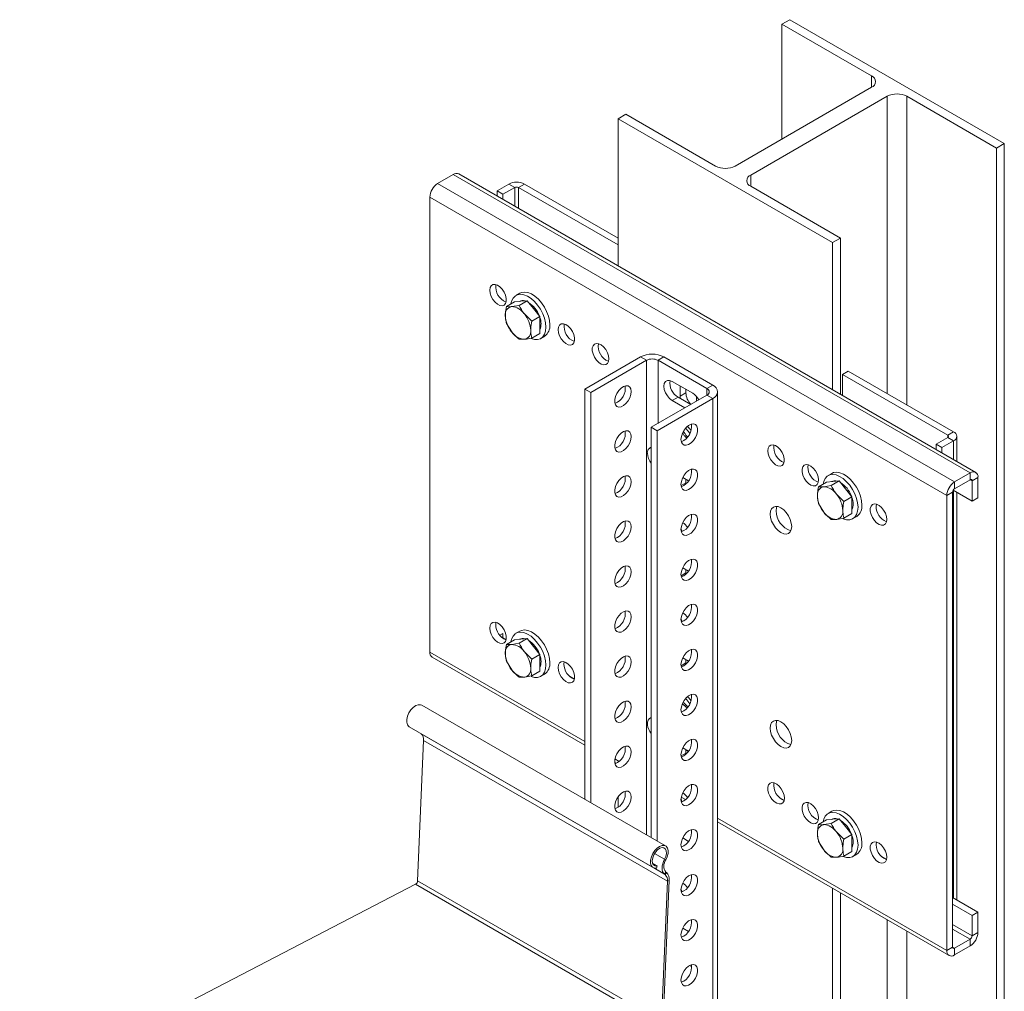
# Model space of a CAD drawing. Header units: millimetres. Extents: x -390 to 668, y -1907 to -77.
# Tile 4 of 8: x -290 to 67, y -1443 to -1091. Entities that reach past the tile are written whole.
import ezdxf

# ---------------------------------------------------------------- set-up
doc = ezdxf.new("R2010")
doc.units = ezdxf.units.MM

msp = doc.modelspace()

# ---------------------------------------------------------------- linework, layer by layer
at = {"color": 7, "linetype": 'Continuous', "lineweight": 15}
for p, q in [((-10.86, -1090.91), (-13.68, -1092.54)), ((66.93, -1135.81), (-10.86, -1090.91)), ((-13.68, -1092.54), (18.84, -1111.32)), ((-13.68, -1092.54), (-13.68, -1134.18)), ((18.84, -1115.4), (-30.65, -1143.98)), ((-25, -1147.24), (24.5, -1118.67)), ((31.57, -1118.67), (64.1, -1137.45)), ((-70.25, -1125.2), (-73.08, -1126.83)), ((-73.08, -1126.83), (-73.08, -1180.19)), ((-73.08, -1126.83), (4.7, -1171.73)), ((-37.73, -1143.98), (-70.25, -1125.2)), ((64.1, -1137.45), (66.93, -1135.81)), ((64.1, -1137.45), (64.1, -1872.33)), ((66.93, -1135.81), (66.93, -1870.7)), ((-132.83, -1147.05), (-138.49, -1150.31)), ((56.55, -1255.02), (-130.83, -1146.85)), ((-116.92, -1152.97), (-112.68, -1150.52)), ((-114.8, -1154.19), (-110.56, -1151.74)), ((-109.14, -1151.74), (-73.08, -1172.56)), ((-107.02, -1150.52), (-73.08, -1170.11)), ((7.53, -1170.1), (-25, -1151.32)), ((-141.32, -1155.21), (-141.32, -1320.15)), ((-114.8, -1154.19), (-116.92, -1152.97)), ((-116.92, -1152.97), (-116.92, -1154.88)), ((-114.8, -1154.19), (-114.8, -1156.1)), ((4.7, -1171.73), (7.53, -1170.1)), ((7.53, -1170.1), (7.53, -1226.72)), ((4.7, -1171.73), (4.7, -1225.09)), ((-108.69, -1190.08), (-110.11, -1190.89)), ((-110.63, -1193.22), (-113.54, -1194.9)), ((-108.94, -1194.49), (-111.65, -1194.93)), ((-110.63, -1193.22), (-108.33, -1193.01)), ((-106.03, -1192.8), (-108.94, -1194.49)), ((-108.33, -1193.01), (-106.03, -1192.8)), ((-106.03, -1192.8), (-103.73, -1195.66)), ((-103.73, -1195.66), (-101.44, -1198.52)), ((-104.35, -1200.2), (-107.06, -1197.58)), ((-101.44, -1198.52), (-104.35, -1200.2)), ((-101.44, -1198.52), (-101.44, -1201.59)), ((-113.54, -1201.03), (-111.65, -1204.12)), ((-101.44, -1201.59), (-101.44, -1204.65)), ((-101.44, -1204.65), (-104.35, -1206.33)), ((-101.11, -1206.48), (-99.69, -1205.67)), ((-108.94, -1206.74), (-107.06, -1206.77)), ((-64.95, -1213.18), (-85.1, -1224.81)), ((-38.79, -1223.38), (-56.46, -1213.18)), ((-62.83, -1214.4), (-82.98, -1226.04)), ((-40.91, -1224.61), (-58.59, -1214.4)), ((8.24, -1219.5), (10.36, -1218.28)), ((8.24, -1219.5), (8.24, -1227.13)), ((46.42, -1241.55), (8.24, -1219.5)), ((48.54, -1240.32), (10.36, -1218.28)), ((-46.03, -1226.34), (-53.46, -1222.06)), ((-50.63, -1223.69), (-50.63, -1227.36)), ((-82.98, -1226.04), (-85.1, -1224.81)), ((-85.1, -1224.81), (-85.1, -1373.55)), ((-82.98, -1226.04), (-82.98, -1374.77)), ((-61.06, -1238.69), (-40.91, -1227.06)), ((-46.74, -1230.43), (-51.34, -1227.77)), ((-50.63, -1227.36), (-50.55, -1228.23)), ((-48.51, -1224.91), (-48.51, -1226.14)), ((-44.62, -1229.2), (-44.62, -1227.57)), ((-37.03, -1715.76), (-37.03, -1225.83)), ((-58.94, -1239.91), (-38.79, -1228.28)), ((-53.46, -1229), (-48.86, -1231.65)), ((-58.94, -1239.91), (-61.06, -1238.69)), ((-61.06, -1238.69), (-61.06, -1387.43)), ((-58.94, -1239.91), (-58.94, -1388.65)), ((49.71, -1251.07), (49.71, -1241.95)), ((42.18, -1244.81), (46.42, -1242.36)), ((42.18, -1244.81), (44.3, -1246.04)), ((42.18, -1246.72), (42.18, -1244.81)), ((44.3, -1246.04), (48.54, -1243.59)), ((-61.06, -1245.91), (-61.65, -1246.25)), ((44.3, -1247.95), (44.3, -1246.04)), ((-4.31, -1253.08), (-4.21, -1252.24)), ((4.44, -1255.39), (3.03, -1256.21)), ((54.55, -1255.22), (48.9, -1258.49)), ((-47.55, -1258.13), (-49.65, -1256.92)), ((-48.51, -1257.58), (-48.51, -1258.8)), ((-48.51, -1258.8), (-48.49, -1259.24)), ((2.51, -1258.53), (-0.4, -1260.21)), ((4.19, -1259.8), (1.48, -1260.24)), ((2.51, -1258.53), (4.81, -1258.32)), ((7.11, -1258.12), (4.19, -1259.8)), ((4.81, -1258.32), (7.11, -1258.12)), ((7.11, -1258.12), (9.4, -1260.98)), ((54.55, -1257.67), (48.9, -1260.94)), ((55.26, -1265.43), (55.26, -1258.08)), ((57.38, -1264.2), (57.38, -1256.85)), ((8.79, -1265.52), (6.08, -1262.89)), ((9.4, -1260.98), (11.7, -1263.83)), ((46.07, -1263.39), (46.07, -1428.33)), ((48.19, -1262.16), (48.19, -1427.1)), ((55.26, -1265.43), (48.39, -1261.46)), ((49.71, -1410.02), (49.71, -1262.23)), ((-0.4, -1266.34), (1.48, -1269.43)), ((11.7, -1263.83), (8.79, -1265.52)), ((11.7, -1263.83), (11.7, -1266.9)), ((11.7, -1266.9), (11.7, -1269.96)), ((20.43, -1267.37), (20.54, -1266.53)), ((57.38, -1264.2), (55.26, -1265.43)), ((11.7, -1269.96), (8.79, -1271.64)), ((4.19, -1272.06), (6.08, -1272.09)), ((12.03, -1271.8), (13.44, -1270.98)), ((-49.85, -1276.48), (-50.27, -1275.55)), ((-47.55, -1290.79), (-49.65, -1289.58)), ((-48.51, -1290.24), (-48.51, -1291.46)), ((-48.51, -1291.46), (-48.49, -1291.9)), ((-117.45, -1310.25), (-117.35, -1309.41)), ((-49.85, -1309.14), (-50.27, -1308.21)), ((-115.97, -1314.09), (-114.8, -1313.42)), ((-114.8, -1313.42), (-114.8, -1315.05)), ((-108.69, -1312.56), (-110.11, -1313.37)), ((-113.65, -1315.71), (-115.46, -1314.67)), ((-110.63, -1315.7), (-113.54, -1317.38)), ((-108.94, -1316.97), (-111.65, -1317.41)), ((-110.63, -1315.7), (-108.33, -1315.49)), ((-106.03, -1315.29), (-108.94, -1316.97)), ((-108.33, -1315.49), (-106.03, -1315.29)), ((-106.03, -1315.29), (-103.73, -1318.14)), ((-104.35, -1322.68), (-107.06, -1320.06)), ((-103.73, -1318.14), (-101.44, -1321)), ((-140.49, -1321.98), (-85.1, -1353.96)), ((-113.54, -1323.51), (-111.65, -1326.6)), ((-101.44, -1321), (-104.35, -1322.68)), ((-101.44, -1321), (-101.44, -1324.07)), ((-101.44, -1324.07), (-101.44, -1327.13)), ((-92.7, -1324.54), (-92.6, -1323.69)), ((-47.55, -1323.45), (-49.65, -1322.24)), ((-48.51, -1322.9), (-48.51, -1324.12)), ((-48.51, -1324.12), (-48.49, -1324.56)), ((-101.44, -1327.13), (-104.35, -1328.81)), ((-108.94, -1329.22), (-107.06, -1329.26)), ((-101.11, -1328.96), (-99.69, -1328.15)), ((-88.9, -1330), (-90.71, -1328.96)), ((-55.84, -1390.44), (-144.23, -1339.41)), ((-61.06, -1343.9), (-61.65, -1344.24)), ((-148.78, -1347.29), (-60.39, -1398.32)), ((-145.74, -1403.09), (-143.58, -1352.23)), ((-144.45, -1349.81), (-144.5, -1349.76)), ((-47.55, -1356.11), (-49.65, -1354.9)), ((-48.51, -1355.56), (-48.51, -1356.79)), ((-47.65, -1356.26), (-48.51, -1355.77)), ((-48.51, -1356.79), (-48.49, -1357.22)), ((-74.3, -1360.19), (-73.74, -1360.52)), ((-73.08, -1372.66), (-73.08, -1376.46)), ((-49.85, -1374.46), (-50.27, -1373.54)), ((-12.88, -1373.88), (-14.7, -1372.84)), ((-49.97, -1374.24), (-49.7, -1374.4)), ((-0.51, -1381.03), (-2.32, -1379.98)), ((2.51, -1381.01), (-0.4, -1382.69)), ((2.51, -1381.01), (4.81, -1380.8)), ((4.44, -1377.87), (3.03, -1378.69)), ((7.11, -1380.6), (4.19, -1382.28)), ((4.81, -1380.8), (7.11, -1380.6)), ((7.11, -1380.6), (9.4, -1383.46)), ((-37.03, -1381.71), (46.9, -1430.16)), ((4.19, -1382.28), (1.48, -1382.72)), ((9.4, -1383.46), (11.7, -1386.32)), ((-47.55, -1388.78), (-49.65, -1387.57)), ((8.79, -1388), (6.08, -1385.38)), ((11.7, -1386.32), (8.79, -1388)), ((11.7, -1386.32), (11.7, -1389.38)), ((-0.4, -1388.82), (1.48, -1391.92)), ((11.7, -1389.38), (11.7, -1392.44)), ((4.19, -1394.54), (6.08, -1394.57)), ((11.7, -1392.44), (8.79, -1394.13)), ((12.03, -1394.28), (13.44, -1393.46)), ((24.24, -1395.31), (22.43, -1394.27)), ((-60.58, -1396.71), (-58.91, -1397.67)), ((-58.91, -1397.67), (-59.11, -1398.49)), ((-56.06, -1400.83), (-56.29, -1400.65)), ((-55.58, -1400.07), (-55.81, -1399.9)), ((-290, -1478.84), (-146.48, -1404.29)), ((-57.35, -1454.11), (-55.2, -1403.25)), ((-56.71, -1453.78), (-54.56, -1402.92)), ((-49.85, -1407.12), (-50.27, -1406.2)), ((4.7, -1405.8), (4.7, -1584.37)), ((7.53, -1407.43), (7.53, -1586)), ((57.38, -1414.45), (48.19, -1409.14)), ((55.26, -1415.67), (48.19, -1411.59)), ((55.26, -1415.67), (57.38, -1414.45)), ((55.26, -1423.02), (55.26, -1415.67)), ((57.38, -1421.8), (57.38, -1414.45)), ((-47.55, -1421.44), (-49.65, -1420.23)), ((48.9, -1427.51), (54.55, -1424.24)), ((48.9, -1429.96), (54.55, -1426.69)), ((-46.39, -1434.26), (-47.19, -1433.8))]:
    msp.add_line(p, q, dxfattribs=at)
at = {"color": 7, "linetype": 'Continuous', "lineweight": 0}
for p, q in [((18.84, -1115.4), (18.84, -1111.32)), ((24.5, -1226.44), (24.5, -1118.67)), ((31.57, -1118.67), (31.57, -1230.52)), ((54.55, -1255.22), (-132.83, -1147.05)), ((-25, -1147.24), (-25, -1151.32)), ((48.9, -1258.49), (-138.49, -1150.31)), ((-110.56, -1151.74), (-112.68, -1150.52)), ((-110.56, -1158.55), (-110.56, -1151.74)), ((-107.02, -1150.52), (-109.14, -1151.74)), ((-109.14, -1159.37), (-109.14, -1151.74)), ((46.07, -1263.39), (-141.32, -1155.21)), ((-62.83, -1214.4), (-64.95, -1213.18)), ((-56.46, -1213.18), (-58.59, -1214.4)), ((-62.83, -1214.4), (-62.83, -1386.41)), ((-58.59, -1214.4), (-58.59, -1237.26)), ((-40.91, -1224.61), (-38.79, -1223.38)), ((-51.34, -1227.77), (-53.46, -1229)), ((-48.51, -1226.14), (-50.63, -1227.36)), ((-40.91, -1224.61), (-40.91, -1227.06)), ((-38.79, -1228.28), (-40.91, -1227.06)), ((-38.79, -1228.28), (-38.79, -1718.21)), ((46.42, -1241.55), (48.54, -1240.32)), ((46.42, -1241.55), (46.42, -1242.36)), ((48.54, -1243.59), (46.42, -1242.36)), ((48.54, -1243.59), (48.54, -1250.4)), ((54.55, -1257.67), (54.55, -1255.22)), ((-48.51, -1258.8), (-50.26, -1259.81)), ((48.9, -1258.49), (48.9, -1260.94)), ((55.26, -1258.08), (54.55, -1257.67)), ((57.38, -1256.85), (55.26, -1258.08)), ((48.19, -1262.16), (46.07, -1263.39)), ((48.54, -1261.55), (48.54, -1409.34)), ((-48.51, -1291.46), (-50.26, -1292.47)), ((-85.1, -1352.6), (-141.32, -1320.15)), ((-48.51, -1324.12), (-50.26, -1325.13)), ((-144.45, -1349.81), (-56.06, -1400.83)), ((-143.58, -1352.23), (-55.2, -1403.25)), ((-72.66, -1359.79), (-74.22, -1358.89)), ((-48.51, -1356.79), (-50.26, -1357.79)), ((-48.61, -1373.67), (-50.17, -1372.77)), ((46.07, -1428.33), (-37.03, -1380.36)), ((-59.86, -1393.19), (-56.22, -1395.3)), ((-55.75, -1395.52), (-56.22, -1395.3)), ((-60.12, -1398.44), (-56.29, -1400.65)), ((-55.81, -1399.9), (-56.29, -1400.65)), ((-56.06, -1400.83), (-55.58, -1400.07)), ((-146.48, -1404.29), (-58.09, -1455.31)), ((-145.74, -1403.09), (-57.35, -1454.11)), ((-54.56, -1402.92), (-55.2, -1403.25)), ((24.5, -1585.72), (24.5, -1417.23)), ((55.26, -1423.02), (48.19, -1418.94)), ((31.57, -1421.31), (31.57, -1589.8)), ((54.55, -1424.24), (48.19, -1420.57)), ((55.26, -1423.02), (57.38, -1421.8)), ((46.07, -1428.33), (48.19, -1427.1)), ((48.9, -1427.51), (48.19, -1427.1)), ((48.9, -1427.51), (48.9, -1429.96)), ((54.55, -1426.69), (54.55, -1424.24))]:
    msp.add_line(p, q, dxfattribs=at)
at = {"color": 7, "linetype": 'Continuous', "lineweight": 15, "flags": 128}
for points in [[(-119.57, -1188.99), (-119.44, -1188.05), (-119.05, -1187.34), (-118.44, -1186.93), (-117.67, -1186.86), (-116.79, -1187.14), (-115.9, -1187.73), (-115.07, -1188.59), (-114.36, -1189.64), (-113.86, -1190.79), (-113.6, -1191.93), (-113.6, -1192.96), (-113.86, -1193.8), (-114.36, -1194.36), (-115.07, -1194.6), (-115.9, -1194.5), (-116.79, -1194.06), (-117.67, -1193.32), (-118.44, -1192.36), (-119.05, -1191.25), (-119.44, -1190.09), (-119.57, -1188.99)], [(-99.24, -1202.36), (-99.37, -1200.81), (-99.76, -1199.17), (-100.38, -1197.51), (-101.22, -1195.89), (-102.24, -1194.39), (-103.4, -1193.07), (-104.64, -1191.98), (-105.93, -1191.16), (-107.2, -1190.65), (-108.41, -1190.47), (-109.5, -1190.63), (-110.44, -1191.11), (-111.17, -1191.91), (-111.68, -1192.98), (-111.9, -1193.95)], [(-97.83, -1201.55), (-97.96, -1199.99), (-98.35, -1198.35), (-98.97, -1196.69), (-99.81, -1195.08), (-100.83, -1193.58), (-101.98, -1192.26), (-103.23, -1191.16), (-104.52, -1190.35), (-105.79, -1189.84), (-107, -1189.66), (-108.09, -1189.81), (-108.69, -1190.08)], [(-104.62, -1206.52), (-103.4, -1206.86), (-102.24, -1206.87), (-101.22, -1206.55), (-100.38, -1205.9), (-99.76, -1204.96), (-99.37, -1203.77), (-99.24, -1202.36)], [(-94.82, -1203.28), (-94.69, -1202.33), (-94.3, -1201.63), (-93.69, -1201.22), (-92.92, -1201.15), (-92.04, -1201.43), (-91.15, -1202.02), (-90.32, -1202.88), (-89.62, -1203.93), (-89.11, -1205.07), (-88.85, -1206.21), (-88.85, -1207.25), (-89.11, -1208.08), (-89.62, -1208.65), (-90.32, -1208.89), (-91.15, -1208.78), (-92.04, -1208.35), (-92.92, -1207.61), (-93.69, -1206.65), (-94.3, -1205.54), (-94.69, -1204.38), (-94.82, -1203.28)], [(-76.44, -1213.89), (-76.57, -1212.79), (-76.96, -1211.64), (-77.57, -1210.53), (-78.35, -1209.56), (-79.22, -1208.83), (-80.11, -1208.39), (-80.95, -1208.29), (-81.65, -1208.53), (-82.15, -1209.09), (-82.42, -1209.93), (-82.42, -1210.96), (-82.15, -1212.1), (-81.65, -1213.25), (-80.95, -1214.3), (-80.11, -1215.16), (-79.22, -1215.75), (-78.35, -1216.02), (-77.57, -1215.95), (-76.96, -1215.55), (-76.57, -1214.84), (-76.44, -1213.89)], [(-68.31, -1225.73), (-68.44, -1224.79), (-68.83, -1224.08), (-69.44, -1223.67), (-70.22, -1223.6), (-71.09, -1223.88), (-71.98, -1224.47), (-72.82, -1225.33), (-73.52, -1226.38), (-74.02, -1227.52), (-74.28, -1228.66), (-74.28, -1229.7), (-74.02, -1230.53), (-73.52, -1231.1), (-72.82, -1231.34), (-71.98, -1231.24), (-71.09, -1230.8), (-70.22, -1230.06), (-69.44, -1229.1), (-68.83, -1227.99), (-68.44, -1226.83), (-68.31, -1225.73)], [(-53.46, -1222.06), (-54.39, -1221.69), (-55.22, -1221.7), (-55.89, -1222.08), (-56.32, -1222.8), (-56.46, -1223.79), (-56.32, -1224.95), (-55.89, -1226.16), (-55.22, -1227.31), (-54.39, -1228.29), (-53.46, -1229)], [(-50.28, -1243.08), (-50.14, -1241.98), (-49.75, -1240.82), (-49.15, -1239.71), (-48.37, -1238.75), (-47.5, -1238.01), (-46.6, -1237.58), (-45.77, -1237.47), (-45.07, -1237.71), (-44.56, -1238.28), (-44.3, -1239.11), (-44.3, -1240.15), (-44.56, -1241.29), (-45.07, -1242.43), (-45.77, -1243.48), (-46.6, -1244.34), (-47.5, -1244.94), (-48.37, -1245.21), (-49.15, -1245.14), (-49.75, -1244.73), (-50.14, -1244.03), (-50.28, -1243.08)], [(-68.31, -1242.06), (-68.44, -1241.12), (-68.83, -1240.41), (-69.44, -1240), (-70.22, -1239.93), (-71.09, -1240.21), (-71.98, -1240.8), (-72.82, -1241.66), (-73.52, -1242.71), (-74.02, -1243.85), (-74.28, -1244.99), (-74.28, -1246.03), (-74.02, -1246.87), (-73.52, -1247.43), (-72.82, -1247.67), (-71.98, -1247.57), (-71.09, -1247.13), (-70.22, -1246.39), (-69.44, -1245.43), (-68.83, -1244.32), (-68.44, -1243.16), (-68.31, -1242.06)], [(-18.81, -1247.16), (-18.68, -1248.26), (-18.29, -1249.42), (-17.68, -1250.53), (-16.9, -1251.49), (-16.03, -1252.23), (-15.14, -1252.67), (-14.3, -1252.77), (-13.6, -1252.53), (-13.1, -1251.97), (-12.83, -1251.13), (-12.83, -1250.1), (-13.1, -1248.95), (-13.6, -1247.81), (-14.3, -1246.76), (-15.14, -1245.9), (-16.03, -1245.31), (-16.9, -1245.03), (-17.68, -1245.1), (-18.29, -1245.51), (-18.68, -1246.22), (-18.81, -1247.16)], [(-0.43, -1257.78), (-0.56, -1256.68), (-0.95, -1255.52), (-1.56, -1254.41), (-2.33, -1253.44), (-3.21, -1252.71), (-4.1, -1252.27), (-4.93, -1252.17), (-5.63, -1252.41), (-6.14, -1252.97), (-6.4, -1253.81), (-6.4, -1254.84), (-6.14, -1255.98), (-5.63, -1257.13), (-4.93, -1258.18), (-4.1, -1259.04), (-3.21, -1259.63), (-2.33, -1259.91), (-1.56, -1259.84), (-0.95, -1259.43), (-0.56, -1258.72), (-0.43, -1257.78)], [(-68.31, -1258.39), (-68.44, -1257.45), (-68.83, -1256.74), (-69.44, -1256.33), (-70.22, -1256.26), (-71.09, -1256.54), (-71.98, -1257.13), (-72.82, -1257.99), (-73.52, -1259.04), (-74.02, -1260.18), (-74.28, -1261.33), (-74.28, -1262.36), (-74.02, -1263.2), (-73.52, -1263.76), (-72.82, -1264), (-71.98, -1263.9), (-71.09, -1263.46), (-70.22, -1262.72), (-69.44, -1261.76), (-68.83, -1260.65), (-68.44, -1259.49), (-68.31, -1258.39)], [(-50.28, -1259.41), (-50.14, -1258.31), (-49.75, -1257.15), (-49.15, -1256.04), (-48.37, -1255.08), (-47.5, -1254.34), (-46.6, -1253.91), (-45.77, -1253.8), (-45.07, -1254.04), (-44.56, -1254.61), (-44.3, -1255.44), (-44.3, -1256.48), (-44.56, -1257.62), (-45.07, -1258.76), (-45.77, -1259.81), (-46.6, -1260.67), (-47.5, -1261.27), (-48.37, -1261.54), (-49.15, -1261.47), (-49.75, -1261.06), (-50.14, -1260.36), (-50.28, -1259.41)], [(13.89, -1267.67), (13.76, -1266.12), (13.38, -1264.48), (12.75, -1262.82), (11.91, -1261.21), (10.9, -1259.71), (9.74, -1258.39), (8.49, -1257.29), (7.21, -1256.48), (5.93, -1255.97), (4.73, -1255.79), (3.63, -1255.94), (2.7, -1256.43), (1.97, -1257.22), (1.46, -1258.3), (1.24, -1259.26)], [(15.31, -1266.86), (15.18, -1265.3), (14.79, -1263.66), (14.17, -1262), (13.33, -1260.39), (12.31, -1258.89), (11.15, -1257.57), (9.91, -1256.48), (8.62, -1255.66), (7.35, -1255.15), (6.14, -1254.97), (5.05, -1255.12), (4.44, -1255.39)], [(24.32, -1272.06), (24.19, -1270.96), (23.8, -1269.81), (23.19, -1268.7), (22.42, -1267.73), (21.54, -1267), (20.65, -1266.56), (19.82, -1266.46), (19.11, -1266.7), (18.61, -1267.26), (18.35, -1268.1), (18.35, -1269.13), (18.61, -1270.27), (19.11, -1271.42), (19.82, -1272.47), (20.65, -1273.33), (21.54, -1273.92), (22.42, -1274.19), (23.19, -1274.12), (23.8, -1273.72), (24.19, -1273.01), (24.32, -1272.06)], [(-50.28, -1275.74), (-50.14, -1274.64), (-49.75, -1273.49), (-49.15, -1272.37), (-48.37, -1271.41), (-47.5, -1270.68), (-46.6, -1270.24), (-45.77, -1270.13), (-45.07, -1270.37), (-44.56, -1270.94), (-44.3, -1271.77), (-44.3, -1272.81), (-44.56, -1273.95), (-45.07, -1275.1), (-45.77, -1276.14), (-46.6, -1277), (-47.5, -1277.6), (-48.37, -1277.87), (-49.15, -1277.8), (-49.75, -1277.39), (-50.14, -1276.69), (-50.28, -1275.74)], [(-10.15, -1274.62), (-10.28, -1273.38), (-10.67, -1272.07), (-11.29, -1270.78), (-12.09, -1269.61), (-13.03, -1268.62), (-14.04, -1267.88), (-15.04, -1267.45), (-15.98, -1267.36), (-16.79, -1267.61), (-17.41, -1268.18), (-17.79, -1269.04), (-17.93, -1270.13), (-17.79, -1271.37), (-17.41, -1272.67), (-16.79, -1273.96), (-15.98, -1275.14), (-15.04, -1276.13), (-14.04, -1276.86), (-13.03, -1277.29), (-12.09, -1277.38), (-11.29, -1277.14), (-10.67, -1276.56), (-10.28, -1275.7), (-10.15, -1274.62)], [(-15.51, -1267.37), (-15.67, -1267.82), (-15.81, -1268.9)], [(8.51, -1271.83), (9.74, -1272.17), (10.9, -1272.18), (11.91, -1271.86), (12.75, -1271.21), (13.38, -1270.28), (13.76, -1269.08), (13.89, -1267.67)], [(-68.31, -1274.72), (-68.44, -1273.78), (-68.83, -1273.07), (-69.44, -1272.66), (-70.22, -1272.59), (-71.09, -1272.87), (-71.98, -1273.46), (-72.82, -1274.32), (-73.52, -1275.37), (-74.02, -1276.52), (-74.28, -1277.66), (-74.28, -1278.69), (-74.02, -1279.53), (-73.52, -1280.09), (-72.82, -1280.33), (-71.98, -1280.23), (-71.09, -1279.79), (-70.22, -1279.05), (-69.44, -1278.09), (-68.83, -1276.98), (-68.44, -1275.82), (-68.31, -1274.72)], [(-50.28, -1292.07), (-50.14, -1290.97), (-49.75, -1289.82), (-49.15, -1288.71), (-48.37, -1287.74), (-47.5, -1287.01), (-46.6, -1286.57), (-45.77, -1286.46), (-45.07, -1286.71), (-44.56, -1287.27), (-44.3, -1288.1), (-44.3, -1289.14), (-44.56, -1290.28), (-45.07, -1291.43), (-45.77, -1292.48), (-46.6, -1293.33), (-47.5, -1293.93), (-48.37, -1294.2), (-49.15, -1294.13), (-49.75, -1293.73), (-50.14, -1293.02), (-50.28, -1292.07)], [(-68.31, -1291.05), (-68.44, -1290.11), (-68.83, -1289.4), (-69.44, -1288.99), (-70.22, -1288.92), (-71.09, -1289.2), (-71.98, -1289.79), (-72.82, -1290.65), (-73.52, -1291.7), (-74.02, -1292.85), (-74.28, -1293.99), (-74.28, -1295.02), (-74.02, -1295.86), (-73.52, -1296.42), (-72.82, -1296.66), (-71.98, -1296.56), (-71.09, -1296.12), (-70.22, -1295.39), (-69.44, -1294.42), (-68.83, -1293.31), (-68.44, -1292.15), (-68.31, -1291.05)], [(-68.31, -1307.39), (-68.44, -1306.44), (-68.83, -1305.73), (-69.44, -1305.33), (-70.22, -1305.26), (-71.09, -1305.53), (-71.98, -1306.12), (-72.82, -1306.98), (-73.52, -1308.03), (-74.02, -1309.18), (-74.28, -1310.32), (-74.28, -1311.35), (-74.02, -1312.19), (-73.52, -1312.75), (-72.82, -1312.99), (-71.98, -1312.89), (-71.09, -1312.45), (-70.22, -1311.72), (-69.44, -1310.75), (-68.83, -1309.64), (-68.44, -1308.49), (-68.31, -1307.39)], [(-50.28, -1308.4), (-50.14, -1307.3), (-49.75, -1306.15), (-49.15, -1305.04), (-48.37, -1304.07), (-47.5, -1303.34), (-46.6, -1302.9), (-45.77, -1302.8), (-45.07, -1303.04), (-44.56, -1303.6), (-44.3, -1304.44), (-44.3, -1305.47), (-44.56, -1306.61), (-45.07, -1307.76), (-45.77, -1308.81), (-46.6, -1309.67), (-47.5, -1310.26), (-48.37, -1310.53), (-49.15, -1310.46), (-49.75, -1310.06), (-50.14, -1309.35), (-50.28, -1308.4)], [(-119.57, -1311.47), (-119.44, -1312.57), (-119.05, -1313.73), (-118.44, -1314.84), (-117.67, -1315.81), (-116.79, -1316.54), (-115.9, -1316.98), (-115.07, -1317.08), (-114.36, -1316.84), (-113.86, -1316.28), (-113.6, -1315.44), (-113.6, -1314.41), (-113.86, -1313.27), (-114.36, -1312.12), (-115.07, -1311.07), (-115.9, -1310.21), (-116.79, -1309.62), (-117.67, -1309.35), (-118.44, -1309.41), (-119.05, -1309.82), (-119.44, -1310.53), (-119.57, -1311.47)], [(-99.24, -1324.84), (-99.37, -1323.29), (-99.76, -1321.65), (-100.38, -1319.99), (-101.22, -1318.37), (-102.24, -1316.88), (-103.4, -1315.55), (-104.64, -1314.46), (-105.93, -1313.64), (-107.2, -1313.13), (-108.41, -1312.95), (-109.5, -1313.11), (-110.44, -1313.59), (-111.17, -1314.39), (-111.68, -1315.46), (-111.9, -1316.43)], [(-97.83, -1324.03), (-97.96, -1322.47), (-98.35, -1320.83), (-98.97, -1319.17), (-99.81, -1317.56), (-100.83, -1316.06), (-101.98, -1314.74), (-103.23, -1313.65), (-104.52, -1312.83), (-105.79, -1312.32), (-107, -1312.14), (-108.09, -1312.29), (-108.69, -1312.56)], [(-50.28, -1324.73), (-50.14, -1323.63), (-49.75, -1322.48), (-49.15, -1321.37), (-48.37, -1320.4), (-47.5, -1319.67), (-46.6, -1319.23), (-45.77, -1319.13), (-45.07, -1319.37), (-44.56, -1319.93), (-44.3, -1320.77), (-44.3, -1321.8), (-44.56, -1322.94), (-45.07, -1324.09), (-45.77, -1325.14), (-46.6, -1326), (-47.5, -1326.59), (-48.37, -1326.86), (-49.15, -1326.79), (-49.75, -1326.39), (-50.14, -1325.68), (-50.28, -1324.73)], [(-94.82, -1325.76), (-94.69, -1326.86), (-94.3, -1328.02), (-93.69, -1329.13), (-92.92, -1330.09), (-92.04, -1330.83), (-91.15, -1331.27), (-90.32, -1331.37), (-89.62, -1331.13), (-89.11, -1330.57), (-88.85, -1329.73), (-88.85, -1328.69), (-89.11, -1327.55), (-89.62, -1326.41), (-90.32, -1325.36), (-91.15, -1324.5), (-92.04, -1323.91), (-92.92, -1323.63), (-93.69, -1323.7), (-94.3, -1324.11), (-94.69, -1324.82), (-94.82, -1325.76)], [(-68.31, -1323.72), (-68.44, -1322.77), (-68.83, -1322.06), (-69.44, -1321.66), (-70.22, -1321.59), (-71.09, -1321.86), (-71.98, -1322.45), (-72.82, -1323.31), (-73.52, -1324.36), (-74.02, -1325.51), (-74.28, -1326.65), (-74.28, -1327.68), (-74.02, -1328.52), (-73.52, -1329.08), (-72.82, -1329.32), (-71.98, -1329.22), (-71.09, -1328.78), (-70.22, -1328.05), (-69.44, -1327.08), (-68.83, -1325.97), (-68.44, -1324.82), (-68.31, -1323.72)], [(-104.62, -1329), (-103.4, -1329.34), (-102.24, -1329.35), (-101.22, -1329.03), (-100.38, -1328.38), (-99.76, -1327.44), (-99.37, -1326.25), (-99.24, -1324.84)], [(-68.31, -1340.05), (-68.44, -1339.1), (-68.83, -1338.39), (-69.44, -1337.99), (-70.22, -1337.92), (-71.09, -1338.19), (-71.98, -1338.78), (-72.82, -1339.64), (-73.52, -1340.69), (-74.02, -1341.84), (-74.28, -1342.98), (-74.28, -1344.01), (-74.02, -1344.85), (-73.52, -1345.41), (-72.82, -1345.65), (-71.98, -1345.55), (-71.09, -1345.11), (-70.22, -1344.38), (-69.44, -1343.41), (-68.83, -1342.3), (-68.44, -1341.15), (-68.31, -1340.05)], [(-50.28, -1341.06), (-50.14, -1339.96), (-49.75, -1338.81), (-49.15, -1337.7), (-48.37, -1336.73), (-47.5, -1336), (-46.6, -1335.56), (-45.77, -1335.46), (-45.07, -1335.7), (-44.56, -1336.26), (-44.3, -1337.1), (-44.3, -1338.13), (-44.56, -1339.27), (-45.07, -1340.42), (-45.77, -1341.47), (-46.6, -1342.33), (-47.5, -1342.92), (-48.37, -1343.19), (-49.15, -1343.12), (-49.75, -1342.72), (-50.14, -1342.01), (-50.28, -1341.06)], [(-144.23, -1339.41), (-144.69, -1339.24), (-145.52, -1339.25), (-146.42, -1339.59), (-147.33, -1340.24), (-148.17, -1341.14), (-148.88, -1342.22), (-149.4, -1343.39), (-149.68, -1344.56), (-149.7, -1345.63), (-149.47, -1346.52), (-148.99, -1347.15), (-148.78, -1347.29)], [(-62.44, -1346.61), (-62.45, -1345.63), (-62.21, -1344.83), (-61.74, -1344.29), (-61.08, -1344.06), (-61.06, -1344.06)], [(-10.15, -1352.19), (-10.28, -1350.95), (-10.67, -1349.64), (-11.29, -1348.36), (-12.09, -1347.18), (-13.03, -1346.19), (-14.04, -1345.45), (-15.04, -1345.03), (-15.98, -1344.93), (-16.79, -1345.18), (-17.41, -1345.75), (-17.79, -1346.61), (-17.93, -1347.7), (-17.79, -1348.94), (-17.41, -1350.25), (-16.79, -1351.53), (-15.98, -1352.71), (-15.04, -1353.7), (-14.04, -1354.44), (-13.03, -1354.86), (-12.09, -1354.96), (-11.29, -1354.71), (-10.67, -1354.13), (-10.28, -1353.28), (-10.15, -1352.19)], [(-15.51, -1344.94), (-15.67, -1345.39), (-15.81, -1346.47)], [(-50.28, -1357.4), (-50.14, -1356.3), (-49.75, -1355.14), (-49.15, -1354.03), (-48.37, -1353.06), (-47.5, -1352.33), (-46.6, -1351.89), (-45.77, -1351.79), (-45.07, -1352.03), (-44.56, -1352.59), (-44.3, -1353.43), (-44.3, -1354.46), (-44.56, -1355.6), (-45.07, -1356.75), (-45.77, -1357.8), (-46.6, -1358.66), (-47.5, -1359.25), (-48.37, -1359.52), (-49.15, -1359.46), (-49.75, -1359.05), (-50.14, -1358.34), (-50.28, -1357.4)], [(-68.31, -1356.38), (-68.44, -1355.43), (-68.83, -1354.72), (-69.44, -1354.32), (-70.22, -1354.25), (-71.09, -1354.52), (-71.98, -1355.12), (-72.82, -1355.97), (-73.52, -1357.02), (-74.02, -1358.17), (-74.28, -1359.31), (-74.28, -1360.35), (-74.02, -1361.18), (-73.52, -1361.74), (-72.82, -1361.99), (-71.98, -1361.88), (-71.09, -1361.44), (-70.22, -1360.71), (-69.44, -1359.74), (-68.83, -1358.63), (-68.44, -1357.48), (-68.31, -1356.38)], [(-68.31, -1372.71), (-68.44, -1371.76), (-68.83, -1371.05), (-69.44, -1370.65), (-70.22, -1370.58), (-71.09, -1370.85), (-71.98, -1371.45), (-72.82, -1372.31), (-73.52, -1373.35), (-74.02, -1374.5), (-74.28, -1375.64), (-74.28, -1376.68), (-74.02, -1377.51), (-73.52, -1378.08), (-72.82, -1378.32), (-71.98, -1378.21), (-71.09, -1377.77), (-70.22, -1377.04), (-69.44, -1376.07), (-68.83, -1374.96), (-68.44, -1373.81), (-68.31, -1372.71)], [(-50.28, -1373.73), (-50.14, -1372.63), (-49.75, -1371.47), (-49.15, -1370.36), (-48.37, -1369.39), (-47.5, -1368.66), (-46.6, -1368.22), (-45.77, -1368.12), (-45.07, -1368.36), (-44.56, -1368.92), (-44.3, -1369.76), (-44.3, -1370.79), (-44.56, -1371.93), (-45.07, -1373.08), (-45.77, -1374.13), (-46.6, -1374.99), (-47.5, -1375.58), (-48.37, -1375.86), (-49.15, -1375.79), (-49.75, -1375.38), (-50.14, -1374.67), (-50.28, -1373.73)], [(-12.8, -1373.11), (-12.93, -1372.01), (-13.32, -1370.86), (-13.93, -1369.75), (-14.71, -1368.78), (-15.58, -1368.05), (-16.47, -1367.61), (-17.31, -1367.51), (-18.01, -1367.75), (-18.51, -1368.31), (-18.78, -1369.15), (-18.78, -1370.18), (-18.51, -1371.32), (-18.01, -1372.47), (-17.31, -1373.52), (-16.47, -1374.38), (-15.58, -1374.97), (-14.71, -1375.24), (-13.93, -1375.17), (-13.32, -1374.77), (-12.93, -1374.06), (-12.8, -1373.11)], [(-0.43, -1380.26), (-0.56, -1381.2), (-0.95, -1381.91), (-1.56, -1382.32), (-2.33, -1382.39), (-3.21, -1382.11), (-4.1, -1381.52), (-4.93, -1380.66), (-5.63, -1379.61), (-6.14, -1378.46), (-6.4, -1377.32), (-6.4, -1376.29), (-6.14, -1375.45), (-5.63, -1374.89), (-4.93, -1374.65), (-4.1, -1374.75), (-3.21, -1375.19), (-2.33, -1375.93), (-1.56, -1376.89), (-0.95, -1378), (-0.56, -1379.16), (-0.43, -1380.26)], [(15.31, -1389.34), (15.18, -1387.78), (14.79, -1386.14), (14.17, -1384.48), (13.33, -1382.87), (12.31, -1381.37), (11.15, -1380.05), (9.91, -1378.96), (8.62, -1378.14), (7.35, -1377.63), (6.14, -1377.45), (5.05, -1377.61), (4.44, -1377.87)], [(13.89, -1390.16), (13.76, -1388.6), (13.38, -1386.96), (12.75, -1385.3), (11.91, -1383.69), (10.9, -1382.19), (9.74, -1380.87), (8.49, -1379.77), (7.21, -1378.96), (5.93, -1378.45), (4.73, -1378.27), (3.63, -1378.42), (2.7, -1378.91), (1.97, -1379.7), (1.46, -1380.78), (1.24, -1381.74)], [(-50.28, -1390.06), (-50.14, -1388.96), (-49.75, -1387.8), (-49.15, -1386.69), (-48.37, -1385.73), (-47.5, -1384.99), (-46.6, -1384.55), (-45.77, -1384.45), (-45.07, -1384.69), (-44.56, -1385.25), (-44.3, -1386.09), (-44.3, -1387.12), (-44.56, -1388.26), (-45.07, -1389.41), (-45.77, -1390.46), (-46.6, -1391.32), (-47.5, -1391.91), (-48.37, -1392.19), (-49.15, -1392.12), (-49.75, -1391.71), (-50.14, -1391), (-50.28, -1390.06)], [(-55.75, -1395.52), (-55.23, -1394.35), (-54.95, -1393.18), (-54.92, -1392.11), (-55.16, -1391.22), (-55.63, -1390.59), (-56.3, -1390.26), (-57.13, -1390.27), (-58.03, -1390.61), (-58.94, -1391.26), (-59.78, -1392.16), (-60.49, -1393.24), (-61.01, -1394.41), (-61.29, -1395.58), (-61.31, -1396.65), (-61.08, -1397.54), (-60.61, -1398.17), (-59.93, -1398.5), (-59.11, -1398.49)], [(-56.22, -1395.3), (-55.76, -1394.24), (-55.55, -1393.19), (-55.6, -1392.27), (-55.91, -1391.56), (-56.44, -1391.15), (-57.15, -1391.06), (-57.96, -1391.31), (-58.78, -1391.88), (-59.53, -1392.7), (-60.14, -1393.7), (-60.54, -1394.76), (-60.7, -1395.79), (-60.59, -1396.67), (-60.23, -1397.32), (-59.65, -1397.66), (-58.91, -1397.67)], [(8.51, -1394.31), (9.74, -1394.65), (10.9, -1394.66), (11.91, -1394.34), (12.75, -1393.7), (13.38, -1392.76), (13.76, -1391.56), (13.89, -1390.16)], [(24.32, -1394.54), (24.19, -1395.49), (23.8, -1396.2), (23.19, -1396.6), (22.42, -1396.67), (21.54, -1396.4), (20.65, -1395.81), (19.82, -1394.95), (19.11, -1393.9), (18.61, -1392.75), (18.35, -1391.61), (18.35, -1390.58), (18.61, -1389.74), (19.11, -1389.18), (19.82, -1388.94), (20.65, -1389.04), (21.54, -1389.48), (22.42, -1390.21), (23.19, -1391.18), (23.8, -1392.29), (24.19, -1393.44), (24.32, -1394.54)], [(-56.29, -1400.65), (-56.66, -1400.27), (-56.92, -1399.77), (-57.08, -1399.16), (-57.13, -1398.46), (-57.06, -1397.7), (-56.88, -1396.91), (-56.6, -1396.09), (-56.22, -1395.3)], [(-50.28, -1406.39), (-50.14, -1405.29), (-49.75, -1404.13), (-49.15, -1403.02), (-48.37, -1402.06), (-47.5, -1401.32), (-46.6, -1400.88), (-45.77, -1400.78), (-45.07, -1401.02), (-44.56, -1401.58), (-44.3, -1402.42), (-44.3, -1403.45), (-44.56, -1404.6), (-45.07, -1405.74), (-45.77, -1406.79), (-46.6, -1407.65), (-47.5, -1408.24), (-48.37, -1408.52), (-49.15, -1408.45), (-49.75, -1408.04), (-50.14, -1407.33), (-50.28, -1406.39)], [(-50.28, -1422.72), (-50.14, -1421.62), (-49.75, -1420.46), (-49.15, -1419.35), (-48.37, -1418.39), (-47.5, -1417.65), (-46.6, -1417.21), (-45.77, -1417.11), (-45.07, -1417.35), (-44.56, -1417.92), (-44.3, -1418.75), (-44.3, -1419.79), (-44.56, -1420.93), (-45.07, -1422.07), (-45.77, -1423.12), (-46.6, -1423.98), (-47.5, -1424.57), (-48.37, -1424.85), (-49.15, -1424.78), (-49.75, -1424.37), (-50.14, -1423.66), (-50.28, -1422.72)], [(-50.28, -1439.05), (-50.14, -1437.95), (-49.75, -1436.79), (-49.15, -1435.68), (-48.37, -1434.72), (-47.5, -1433.98), (-46.6, -1433.55), (-45.77, -1433.44), (-45.07, -1433.68), (-44.56, -1434.25), (-44.3, -1435.08), (-44.3, -1436.12), (-44.56, -1437.26), (-45.07, -1438.4), (-45.77, -1439.45), (-46.6, -1440.31), (-47.5, -1440.9), (-48.37, -1441.18), (-49.15, -1441.11), (-49.75, -1440.7), (-50.14, -1440), (-50.28, -1439.05)]]:
    msp.add_lwpolyline(points, dxfattribs=at)
at = {"color": 7, "linetype": 'Continuous', "lineweight": 0, "flags": 128}
msp.add_lwpolyline([(-47.03, -1240.91), (-47.57, -1240.19), (-48.63, -1239.03)], dxfattribs=at)
at = {"color": 7, "linetype": 'Continuous', "lineweight": 15}
for centre, radius, start, end in [((18.07, -1113.36), 2.18, 290.7834, 69.2166), ((28.04, -1125.49), 7.69, 62.6097, 117.3903), ((-34.19, -1137.15), 7.69, 242.6096, 297.3903), ((-131.66, -1148.68), 2.01, 65.693, 125.6174), ((-24.22, -1149.28), 2.18, 110.7834, 249.2167), ((-135.18, -1155.49), 6.15, 122.6055, 177.3945), ((-109.85, -1155.97), 6.15, 62.6097, 117.3903), ((-109.85, -1153.11), 1.54, 62.61, 117.39), ((-111.52, -1187.81), 5.9, 171.3453, 248.6493), ((-111.13, -1197.74), 2.86, 100.5467, 189.2521), ((-112.01, -1200.85), 5.93, 33.4348, 86.5706), ((-107.61, -1195.43), 2.68, 72.505, 117.8088), ((-110.9, -1201.7), 9.86, 20.5387, 57.0505), ((-103.99, -1197.74), 9.98, 182.6392, 219.7721), ((-114.73, -1203.96), 9.98, 2.6392, 39.7722), ((-106.88, -1201.1), 5.88, 337.7519, 22.2481), ((-102.31, -1202), 4.5, 305.5137, 5.7985), ((-86.77, -1202.1), 5.9, 171.3453, 248.6494), ((-106.7, -1200.85), 5.93, 213.4348, 266.5706), ((-107.58, -1203.96), 2.86, 280.5466, 9.2519), ((-74.4, -1209.24), 5.9, 171.3453, 248.6493), ((-60.71, -1221.37), 9.22, 62.6097, 117.3903), ((-60.71, -1218.5), 4.61, 62.6097, 117.3903), ((-76.37, -1224.55), 5.91, 291.4244, 8.581), ((-48.27, -1222.58), 6.03, 171.8292, 239.4394), ((-39.72, -1225.83), 2.62, 290.7834, 69.2166), ((-41.87, -1225.8), 6.65, 182.9237, 223.6503), ((-49.4, -1231.66), 6.3, 27.6875, 57.7031), ((-41.37, -1225.83), 1.31, 290.7834, 69.2166), ((-52.33, -1238.42), 5.91, 291.4244, 8.581), ((-76.37, -1240.88), 5.91, 291.4244, 8.581), ((46.27, -1241.95), 0.437, 290.784, 69.216), ((47.92, -1241.95), 1.75, 290.7834, 69.2166), ((-10.76, -1245.98), 5.9, 171.3453, 248.6493), ((-60.77, -1247.78), 1.73, 99.6285, 190.17), ((-56.28, -1247.78), 6.2, 182.8247, 219.5867), ((-76.37, -1257.21), 5.91, 291.4244, 8.581), ((-52.34, -1254.75), 5.92, 291.4688, 8.215), ((1.76, -1252.99), 6.07, 180.8352, 247.891), ((55.66, -1256.57), 1.75, 350.786, 129.2032), ((5.53, -1260.74), 2.68, 72.5048, 117.8092), ((2.28, -1266.99), 9.82, 20.4933, 57.651), ((52.21, -1263.66), 6.15, 122.6055, 177.3945), ((54.83, -1258.01), 0.437, 350.7862, 129.203), ((2.01, -1263.05), 2.86, 100.5468, 189.2518), ((1.13, -1266.16), 5.93, 33.4348, 86.5706), ((-1.59, -1269.28), 9.98, 2.6393, 39.7721), ((49.72, -1262.23), 1.54, 122.6056, 177.3944), ((9.15, -1263.05), 9.98, 182.6394, 219.7721), ((6.26, -1266.41), 5.88, 337.7524, 22.2476), ((10.83, -1267.31), 4.5, 305.5137, 5.7984), ((-52.33, -1271.09), 5.91, 291.4244, 8.581), ((-8.25, -1268.93), 7.55, 179.8122, 253.1789), ((6.43, -1266.17), 5.93, 213.4348, 266.5706), ((5.56, -1269.28), 2.86, 280.5468, 9.2517), ((26.51, -1267.28), 6.07, 180.8353, 247.891), ((-76.37, -1273.54), 5.91, 291.4244, 8.581), ((-52.72, -1278.09), 5.73, 33.0753, 57.5309), ((-52.34, -1287.41), 5.92, 291.4688, 8.215), ((-76.37, -1289.87), 5.91, 291.4243, 8.581), ((-76.37, -1306.2), 5.91, 291.4244, 8.581), ((-52.33, -1303.75), 5.91, 291.4243, 8.581), ((-52.72, -1310.75), 5.73, 33.0771, 57.5287), ((-111.38, -1310.16), 6.07, 180.8351, 247.8911), ((-107.61, -1317.91), 2.68, 72.5048, 117.8086), ((-110.9, -1324.18), 9.86, 20.5384, 57.0508), ((-139.39, -1320.38), 1.94, 173.1815, 235.5064), ((-111.13, -1320.22), 2.86, 100.547, 189.2518), ((-112.01, -1323.33), 5.93, 33.4351, 86.5702), ((-114.73, -1326.45), 9.98, 2.6394, 39.772), ((-52.34, -1320.07), 5.92, 291.4688, 8.215), ((-103.99, -1320.22), 9.98, 182.6391, 219.7722), ((-106.88, -1323.58), 5.88, 337.7519, 22.2481), ((-102.31, -1324.48), 4.5, 305.5136, 5.7987), ((-76.37, -1322.53), 5.91, 291.4244, 8.581), ((-106.7, -1323.33), 5.93, 213.4346, 266.5708), ((-107.58, -1326.45), 2.86, 280.5465, 9.2521), ((-86.63, -1324.45), 6.07, 180.835, 247.8912), ((-76.37, -1338.86), 5.91, 291.4244, 8.581), ((-52.33, -1336.41), 5.91, 291.4244, 8.581), ((-56.05, -1345.63), 6.47, 188.6926, 219.1641), ((-8.25, -1346.5), 7.55, 179.8123, 253.1788), ((-146.38, -1351.86), 2.82, 352.5249, 46.8459), ((-52.34, -1352.73), 5.92, 291.4688, 8.215), ((-76.37, -1355.19), 5.91, 291.4245, 8.5809), ((-52.33, -1369.07), 5.91, 291.4245, 8.5809), ((-10.76, -1368.46), 5.9, 171.3452, 248.6495), ((-76.37, -1371.52), 5.91, 291.4246, 8.5808), ((-52.72, -1376.07), 5.73, 33.0753, 57.5309), ((1.62, -1375.61), 5.9, 171.3451, 248.6495), ((5.53, -1383.22), 2.68, 72.5046, 117.809), ((2.28, -1389.47), 9.82, 20.4931, 57.6513), ((-52.33, -1385.4), 5.91, 291.4246, 8.5808), ((2.01, -1385.53), 2.86, 100.5471, 189.2515), ((1.13, -1388.64), 5.93, 33.4352, 86.5702), ((9.15, -1385.53), 9.98, 182.6393, 219.7721), ((-1.59, -1391.76), 9.98, 2.6395, 39.7719), ((6.26, -1388.89), 5.88, 337.7524, 22.2476), ((6.43, -1388.65), 5.93, 213.4346, 266.5708), ((5.56, -1391.76), 2.86, 280.5467, 9.2519), ((10.83, -1389.79), 4.5, 305.5136, 5.7986), ((26.37, -1389.89), 5.9, 171.3451, 248.6495), ((-52.88, -1397.75), 3.63, 142.2032, 216.1833), ((-57.99, -1402.89), 2.82, 352.5249, 46.8459), ((-57.85, -1402.49), 3.31, 352.5237, 46.8474), ((-52.33, -1401.73), 5.91, 291.4246, 8.5808), ((-147.26, -1402.97), 1.53, 300.9019, 355.7856), ((-52.72, -1408.73), 5.73, 33.0753, 57.5309), ((-52.33, -1418.06), 5.91, 291.4242, 8.5812), ((51.24, -1421.52), 6.15, 302.6057, 357.3944), ((53.72, -1422.95), 1.54, 302.6052, 357.3943), ((48.62, -1427.17), 0.437, 170.7866, 309.2042), ((47.79, -1428.61), 1.75, 170.7862, 309.2029), ((-52.33, -1434.39), 5.91, 291.4246, 8.5808)]:
    msp.add_arc(centre, radius, start, end, dxfattribs=at)
at = {"color": 7, "linetype": 'Continuous', "lineweight": 0}
msp.add_arc((-58, -1346.57), 13.38, 35.0002, 45.5641, dxfattribs=at)
at = {"color": 7, "linetype": 'Continuous', "lineweight": 15}
for points, knots in [([(-113.54, -1194.9), (-113.71, -1195.76), (-113.93, -1196.9), (-113.95, -1197.94), (-113.95, -1198.2)], [0, 0, 0, 0, 0.758148, 1, 1, 1, 1]), ([(-111.65, -1194.93), (-111.71, -1194.93), (-112.48, -1195), (-113.03, -1194.95), (-113.54, -1194.9)], [0, 0, 0, 0, 0.0702153, 1, 1, 1, 1]), ([(-107.06, -1197.58), (-107.11, -1197.51), (-107.88, -1196.55), (-108.43, -1195.48), (-108.94, -1194.49)], [0, 0, 0, 0, 0.070214, 1, 1, 1, 1]), ([(-113.95, -1198.2), (-113.9, -1198.97), (-113.84, -1199.98), (-113.6, -1200.83), (-113.54, -1201.03)], [0, 0, 0, 0, 0.776287, 1, 1, 1, 1]), ([(-104.76, -1203.51), (-104.75, -1203.25), (-104.73, -1202.2), (-104.51, -1201.07), (-104.35, -1200.2)], [0, 0, 0, 0, 0.241852, 1, 1, 1, 1]), ([(-111.65, -1204.12), (-111.6, -1204.19), (-110.82, -1205.15), (-109.85, -1205.98), (-108.94, -1206.74)], [0, 0, 0, 0, 0.070215, 1, 1, 1, 1]), ([(-107.06, -1206.77), (-107, -1206.77), (-106.22, -1206.7), (-105.25, -1206.51), (-104.35, -1206.33)], [0, 0, 0, 0, 0.070215, 1, 1, 1, 1]), ([(-104.35, -1206.33), (-104.4, -1206.14), (-104.64, -1205.28), (-104.71, -1204.28), (-104.76, -1203.51)], [0, 0, 0, 0, 0.223713, 1, 1, 1, 1]), ([(-46.65, -1239.84), (-46.72, -1239.73), (-47.12, -1239.18), (-47.6, -1238.66), (-48.01, -1238.32), (-48.02, -1238.31)], [0, 0, 0, 0, 0.184144, 0.971057, 1, 1, 1, 1]), ([(6.08, -1262.89), (6.03, -1262.83), (5.26, -1261.86), (4.7, -1260.79), (4.19, -1259.8)], [0, 0, 0, 0, 0.070215, 1, 1, 1, 1]), ([(-0.4, -1260.21), (-0.57, -1261.07), (-0.79, -1262.21), (-0.81, -1263.26), (-0.81, -1263.51)], [0, 0, 0, 0, 0.758148, 1, 1, 1, 1]), ([(1.48, -1260.24), (1.43, -1260.25), (0.66, -1260.31), (0.11, -1260.26), (-0.4, -1260.21)], [0, 0, 0, 0, 0.070215, 1, 1, 1, 1]), ([(-0.81, -1263.51), (-0.76, -1264.29), (-0.7, -1265.29), (-0.46, -1266.15), (-0.4, -1266.34)], [0, 0, 0, 0, 0.776287, 1, 1, 1, 1]), ([(8.38, -1268.82), (8.38, -1268.56), (8.4, -1267.52), (8.62, -1266.38), (8.79, -1265.52)], [0, 0, 0, 0, 0.241852, 1, 1, 1, 1]), ([(1.48, -1269.43), (1.54, -1269.5), (2.32, -1270.46), (3.29, -1271.29), (4.19, -1272.06)], [0, 0, 0, 0, 0.070215, 1, 1, 1, 1]), ([(8.79, -1271.64), (8.73, -1271.45), (8.49, -1270.59), (8.43, -1269.59), (8.38, -1268.82)], [0, 0, 0, 0, 0.223713, 1, 1, 1, 1]), ([(6.08, -1272.09), (6.13, -1272.08), (6.92, -1272.01), (7.89, -1271.82), (8.79, -1271.64)], [0, 0, 0, 0, 0.070215, 1, 1, 1, 1]), ([(-107.06, -1320.06), (-107.11, -1319.99), (-107.88, -1319.03), (-108.43, -1317.96), (-108.94, -1316.97)], [0, 0, 0, 0, 0.070212, 1, 1, 1, 1]), ([(-113.54, -1317.38), (-113.71, -1318.24), (-113.93, -1319.38), (-113.95, -1320.43), (-113.95, -1320.68)], [0, 0, 0, 0, 0.758151, 1, 1, 1, 1]), ([(-111.65, -1317.41), (-111.71, -1317.41), (-112.48, -1317.48), (-113.03, -1317.43), (-113.54, -1317.38)], [0, 0, 0, 0, 0.0702152, 1, 1, 1, 1]), ([(-113.95, -1320.68), (-113.9, -1321.46), (-113.84, -1322.46), (-113.6, -1323.31), (-113.54, -1323.51)], [0, 0, 0, 0, 0.776287, 1, 1, 1, 1]), ([(-104.76, -1325.99), (-104.75, -1325.73), (-104.73, -1324.68), (-104.51, -1323.55), (-104.35, -1322.68)], [0, 0, 0, 0, 0.241849, 1, 1, 1, 1]), ([(-111.65, -1326.6), (-111.6, -1326.67), (-110.82, -1327.63), (-109.85, -1328.46), (-108.94, -1329.22)], [0, 0, 0, 0, 0.070215, 1, 1, 1, 1]), ([(-104.35, -1328.81), (-104.4, -1328.62), (-104.64, -1327.76), (-104.71, -1326.76), (-104.76, -1325.99)], [0, 0, 0, 0, 0.223713, 1, 1, 1, 1]), ([(-107.06, -1329.26), (-107, -1329.25), (-106.22, -1329.18), (-105.25, -1328.99), (-104.35, -1328.81)], [0, 0, 0, 0, 0.070215, 1, 1, 1, 1]), ([(-46.64, -1337.81), (-46.66, -1337.78), (-47, -1337.3), (-47.47, -1336.78), (-47.94, -1336.38), (-48.03, -1336.31)], [0, 0, 0, 0, 0.041274, 0.829529, 1, 1, 1, 1]), ([(-0.4, -1382.69), (-0.57, -1383.55), (-0.79, -1384.69), (-0.81, -1385.74), (-0.81, -1385.99)], [0, 0, 0, 0, 0.758151, 1, 1, 1, 1]), ([(1.48, -1382.72), (1.43, -1382.73), (0.66, -1382.79), (0.11, -1382.74), (-0.4, -1382.69)], [0, 0, 0, 0, 0.070215, 1, 1, 1, 1]), ([(6.08, -1385.38), (6.03, -1385.31), (5.26, -1384.34), (4.7, -1383.27), (4.19, -1382.28)], [0, 0, 0, 0, 0.0702133, 1, 1, 1, 1]), ([(-0.81, -1385.99), (-0.76, -1386.77), (-0.7, -1387.77), (-0.46, -1388.63), (-0.4, -1388.82)], [0, 0, 0, 0, 0.776287, 1, 1, 1, 1]), ([(8.38, -1391.3), (8.38, -1391.05), (8.4, -1390), (8.62, -1388.86), (8.79, -1388)], [0, 0, 0, 0, 0.241849, 1, 1, 1, 1]), ([(1.48, -1391.92), (1.54, -1391.98), (2.32, -1392.94), (3.29, -1393.77), (4.19, -1394.54)], [0, 0, 0, 0, 0.0702152, 1, 1, 1, 1]), ([(8.79, -1394.13), (8.73, -1393.93), (8.49, -1393.08), (8.43, -1392.08), (8.38, -1391.3)], [0, 0, 0, 0, 0.223713, 1, 1, 1, 1]), ([(6.08, -1394.57), (6.13, -1394.56), (6.92, -1394.49), (7.89, -1394.3), (8.79, -1394.13)], [0, 0, 0, 0, 0.070215, 1, 1, 1, 1])]:
    msp.add_open_spline(points, degree=3, knots=knots, dxfattribs=at)
at = {"color": 7, "linetype": 'Continuous', "lineweight": 0}
for points, knots in [([(-48.21, -1242.57), (-48.5, -1242.29), (-49.06, -1241.73), (-49.47, -1241.08), (-49.67, -1240.76)], [0, 0, 0, 0, 0.502669, 1, 1, 1, 1]), ([(-49.4, -1240.16), (-49.01, -1240.78), (-48.56, -1241.49), (-47.95, -1242.1), (-47.88, -1242.17)], [0, 0, 0, 0, 0.882903, 1, 1, 1, 1]), ([(-49.47, -1338.28), (-49.24, -1338.55), (-48.73, -1339.16), (-48.07, -1339.67), (-47.71, -1339.94)], [0, 0, 0, 0, 0.453906, 1, 1, 1, 1]), ([(-48.05, -1340.36), (-48.64, -1339.92), (-49.25, -1339.45), (-49.72, -1338.9), (-49.73, -1338.88)], [0, 0, 0, 0, 0.9629717, 1, 1, 1, 1])]:
    msp.add_open_spline(points, degree=3, knots=knots, dxfattribs=at)

doc.saveas('drawing.dxf')
